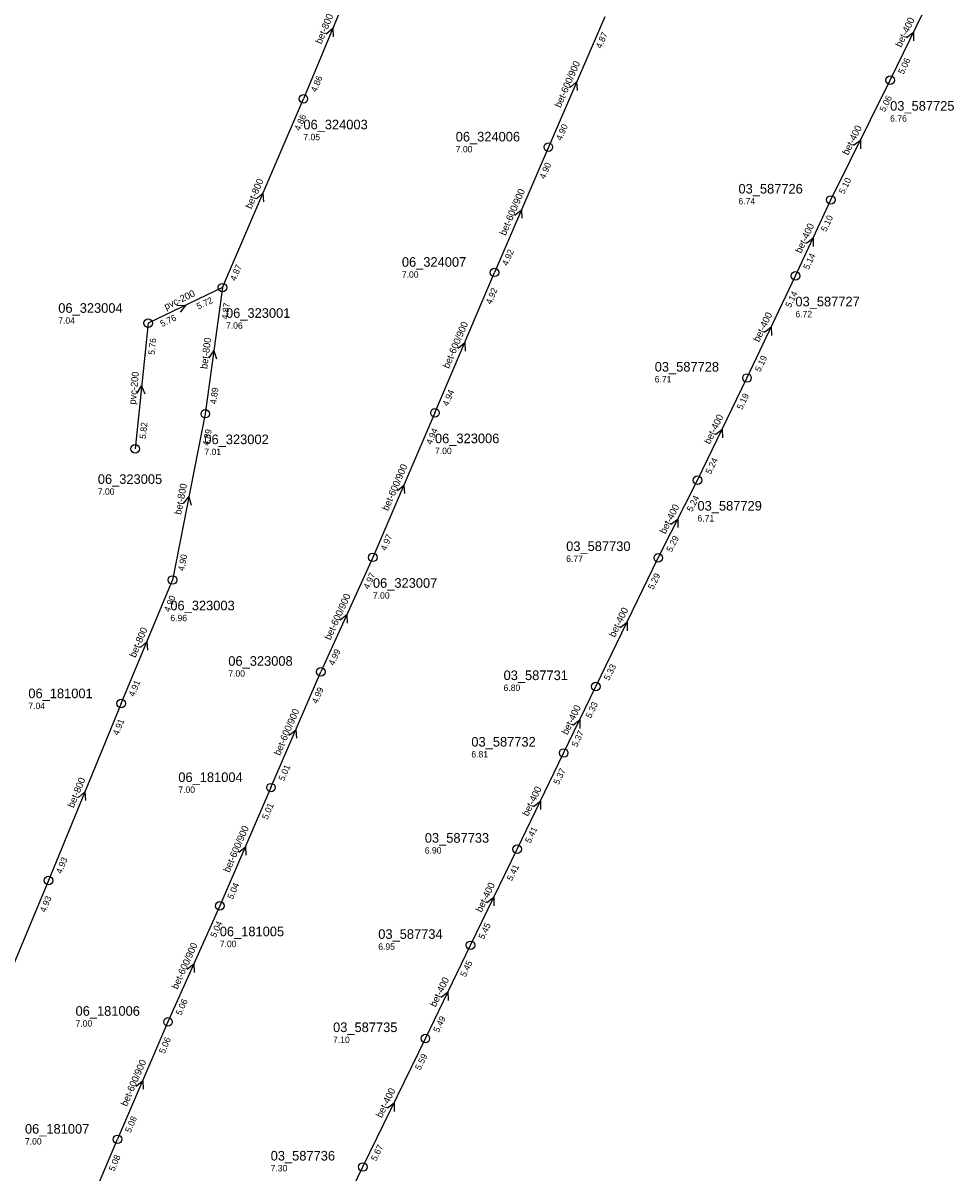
# Model space of a CAD drawing. Header units: metres. Extents: x 165198 to 166142, y 447057 to 448598.
# Tile 15 of 29: x 165867 to 166041, y 447575 to 447791. Entities that reach past the tile are written whole.
import ezdxf

# ---------------------------------------------------------------- set-up
doc = ezdxf.new("R2010")
doc.units = ezdxf.units.M

msp = doc.modelspace()

# ---------------------------------------------------------------- linework, layer by layer
at = {"layer": 'CON_BxH200x200mm', "linetype": 'Continuous'}
for points in [[(165903.914, 447741.047), (165890.024, 447734.412)], [(165890.024, 447734.412), (165887.563, 447710.875)]]:
    msp.add_lwpolyline(points, dxfattribs=at)
at = {"layer": 'CON_BxH400x400mm', "linetype": 'Continuous'}
for points in [[(166028.9, 447779.871), (166037.639, 447797.862)], [(166017.787, 447757.46), (166028.9, 447779.871)], [(166011.17, 447743.244), (166017.787, 447757.46)], [(166002.106, 447724.125), (166011.17, 447743.244)], [(165992.845, 447704.997), (166002.106, 447724.125)], [(165985.498, 447690.448), (165992.845, 447704.997)], [(165973.812, 447666.364), (165985.498, 447690.448)], [(165967.786, 447653.918), (165973.812, 447666.364)], [(165959.069, 447635.915), (165967.786, 447653.918)], [(165950.35, 447617.917), (165959.069, 447635.915)], [(165941.897, 447600.468), (165950.35, 447617.917)], [(165930.211, 447576.412), (165941.897, 447600.468)], [(165924.149, 447563.938), (165930.211, 447576.412)]]:
    msp.add_lwpolyline(points, dxfattribs=at)
at = {"layer": 'CON_BxH600x900mm', "linetype": 'Continuous'}
for points in [[(165975.513, 447791.767), (165964.924, 447767.36)], [(165964.924, 447767.36), (165954.85, 447743.896)], [(165943.696, 447717.616), (165954.85, 447743.896)], [(165943.696, 447717.616), (165932.083, 447690.549)], [(165932.083, 447690.549), (165922.322, 447669.12)], [(165913, 447647.438), (165922.322, 447669.12)], [(165913, 447647.438), (165903.406, 447625.313)], [(165903.406, 447625.313), (165893.719, 447603.594)], [(165893.719, 447603.594), (165884.281, 447581.594)], [(165874.687, 447558.854), (165884.281, 447581.594)]]:
    msp.add_lwpolyline(points, dxfattribs=at)
at = {"layer": 'CON_BxH800x800mm', "linetype": 'Continuous'}
for points in [[(165930.047, 447802.854), (165919.057, 447776.376)], [(165903.914, 447741.047), (165919.057, 447776.376)], [(165903.914, 447741.047), (165900.695, 447717.439)], [(165900.695, 447717.439), (165894.577, 447686.307)], [(165884.961, 447663.202), (165894.577, 447686.307)], [(165884.961, 447663.202), (165871.359, 447630.037)], [(165871.359, 447630.037), (165859.483, 447601.746)]]:
    msp.add_lwpolyline(points, dxfattribs=at)
at = {"layer": 'NOD_inspectieput'}
for centre in [(166028.9, 447779.87), (165919.06, 447776.38), (165964.92, 447767.36), (166017.79, 447757.46), (165954.85, 447743.9), (166011.17, 447743.24), (165903.91, 447741.05), (165890.02, 447734.41), (166002.11, 447724.13), (165900.7, 447717.44), (165943.7, 447717.62), (165887.56, 447710.88), (165992.85, 447705), (165932.08, 447690.55), (165985.5, 447690.45), (165894.58, 447686.31), (165922.32, 447669.12), (165973.81, 447666.36), (165884.96, 447663.2), (165967.79, 447653.92), (165913, 447647.44), (165959.07, 447635.91), (165871.36, 447630.04), (165903.41, 447625.31), (165950.35, 447617.92), (165893.72, 447603.59), (165941.9, 447600.47), (165884.28, 447581.59), (165930.21, 447576.41)]:
    msp.add_circle(centre, 0.8, dxfattribs=at)
at = {"layer": 'PIJL'}
for points in [[(165923.33, 447788.56), (165924.55, 447789.61), (165924.66, 447788.01)], [(166031.99, 447787.89), (166033.27, 447788.87), (166033.29, 447787.26)], [(165968.98, 447778.53), (165970.22, 447779.56), (165970.31, 447777.96)], [(166022.06, 447767.7), (166023.34, 447768.67), (166023.35, 447767.06)], [(165910.26, 447757.67), (165911.49, 447758.71), (165911.58, 447757.1)], [(165958.66, 447754.59), (165959.89, 447755.63), (165959.98, 447754.02)], [(166013.22, 447749.35), (166014.48, 447750.35), (166014.52, 447748.74)], [(165895.36, 447737.76), (165896.97, 447737.73), (165895.98, 447736.46)], [(166005.37, 447732.69), (166006.64, 447733.68), (166006.67, 447732.07)], [(165901.4, 447727.91), (165902.3, 447729.24), (165902.82, 447727.72)], [(165948.05, 447729.71), (165949.27, 447730.76), (165949.37, 447729.15)], [(165887.93, 447721.29), (165888.79, 447722.64), (165889.36, 447721.14)], [(165996.2, 447713.58), (165997.48, 447714.56), (165997.5, 447712.95)], [(165936.66, 447703.04), (165937.89, 447704.08), (165937.98, 447702.48)], [(165896.65, 447700.6), (165897.64, 447701.87), (165898.06, 447700.32)], [(165987.88, 447696.76), (165989.17, 447697.72), (165989.17, 447696.11)], [(165925.95, 447678.82), (165927.2, 447679.83), (165927.26, 447678.23)], [(165978.38, 447677.42), (165979.65, 447678.41), (165979.67, 447676.8)], [(165888.55, 447673.7), (165889.77, 447674.75), (165889.88, 447673.15)], [(165916.43, 447657.24), (165917.66, 447658.28), (165917.75, 447656.67)], [(165969.52, 447659.16), (165970.8, 447660.14), (165970.82, 447658.53)], [(165876.95, 447645.56), (165878.16, 447646.62), (165878.28, 447645.01)], [(165962.15, 447643.93), (165963.43, 447644.92), (165963.45, 447643.31)], [(165906.97, 447635.34), (165908.2, 447636.38), (165908.29, 447634.77)], [(165953.43, 447625.93), (165954.71, 447626.92), (165954.73, 447625.31)], [(165897.32, 447613.43), (165898.56, 447614.45), (165898.63, 447612.85)], [(165944.85, 447608.21), (165946.12, 447609.19), (165946.14, 447607.58)], [(165887.77, 447591.55), (165889, 447592.59), (165889.09, 447590.99)], [(165934.78, 447587.46), (165936.05, 447588.44), (165936.07, 447586.83)]]:
    msp.add_lwpolyline(points, dxfattribs=at)

# ---------------------------------------------------------------- texts
at = {"layer": 'DMM_BxH200x200mm'}
for rotation, p in [(25.53, (165893.35, 447736.86)), (84.03, (165887.65, 447719.11))]:
    msp.add_text('pvc-200', height=1.3, rotation=rotation, dxfattribs=at).set_placement(p)
at = {"layer": 'DMM_BxH400x400mm'}
for rotation, p in [(64.09, (166030.97, 447785.93)), (63.62, (166021.04, 447765.75)), (65.04, (166012.25, 447747.36)), (64.64, (166004.37, 447730.74)), (64.17, (165995.17, 447711.62)), (63.21, (165986.83, 447694.82)), (64.12, (165977.36, 447675.47)), (64.17, (165968.5, 447657.21)), (64.16, (165961.13, 447641.96)), (64.15, (165952.41, 447623.97)), (64.15, (165943.83, 447606.25)), (64.09, (165933.75, 447585.5))]:
    msp.add_text('bet-400', height=1.3, rotation=rotation, dxfattribs=at).set_placement(p)
at = {"layer": 'DMM_BxH600x900mm'}
for rotation, p in [(66.55, (165967.22, 447774.62)), (66.76, (165956.92, 447750.68)), (67, (165946.31, 447725.8)), (66.78, (165934.92, 447699.15)), (65.51, (165924.12, 447674.95)), (66.74, (165914.67, 447653.34)), (66.56, (165905.21, 447631.44)), (65.96, (165895.52, 447609.57)), (66.78, (165886.03, 447587.65))]:
    msp.add_text('bet-600/900', height=1.3, rotation=rotation, dxfattribs=at).set_placement(p)
at = {"layer": 'DMM_BxH800x800mm'}
for rotation, p in [(67.46, (165922.44, 447786.55)), (66.8, (165909.33, 447755.68)), (82.24, (165901.04, 447725.76)), (78.88, (165896.17, 447698.46)), (67.4, (165887.64, 447671.67)), (67.7, (165876.06, 447643.55))]:
    msp.add_text('bet-800', height=1.3, rotation=rotation, dxfattribs=at).set_placement(p)
at = {"layer": 'INV_BxH200x200mm'}
for s, rotation, p in [('5.72', 25.53, (165899.42, 447736.91)), ('5.76', 25.53, (165892.6, 447733.65)), ('5.76', 84.03, (165891.21, 447728.42)), ('5.82', 84.03, (165889.56, 447712.68))]:
    msp.add_text(s, height=1.2, rotation=rotation, dxfattribs=at).set_placement(p)
at = {"layer": 'INV_BxH400x400mm'}
for s, rotation, p in [('5.06', 64.09, (166031.39, 447780.88)), ('5.06', 63.62, (166027.92, 447773.84)), ('5.10', 63.62, (166020.29, 447758.45)), ('5.10', 65.04, (166016.95, 447751.41)), ('5.14', 65.04, (166013.65, 447744.3)), ('5.14', 64.64, (166010.29, 447737.2)), ('5.19', 64.64, (166004.59, 447725.16)), ('5.19', 64.17, (166001.18, 447718.08)), ('5.24', 64.17, (165995.34, 447706.01)), ('5.24', 63.21, (165991.82, 447698.97)), ('5.29', 63.21, (165988.01, 447691.42)), ('5.29', 64.12, (165984.57, 447684.41)), ('5.33', 64.12, (165976.3, 447667.38)), ('5.33', 64.17, (165972.89, 447660.32)), ('5.37', 64.17, (165970.28, 447654.93)), ('5.37', 64.16, (165966.86, 447647.88)), ('5.41', 64.16, (165961.56, 447636.93)), ('5.41', 64.15, (165958.14, 447629.87)), ('5.45', 64.15, (165952.84, 447618.93)), ('5.45', 64.15, (165949.42, 447611.88)), ('5.49', 64.15, (165944.39, 447601.48)), ('5.59', 64.09, (165940.96, 447594.43)), ('5.67', 64.09, (165932.7, 447577.42))]:
    msp.add_text(s, height=1.2, rotation=rotation, dxfattribs=at).set_placement(p)
at = {"layer": 'INV_BxH600x900mm'}
for s, rotation, p in [('4.87', 66.55, (165974.84, 447785.69)), ('4.90', 66.55, (165967.37, 447768.48)), ('4.90', 66.76, (165964.27, 447761.28)), ('4.92', 66.76, (165957.29, 447745.02)), ('4.92', 67, (165954.23, 447737.82)), ('4.94', 67, (165946.13, 447718.75)), ('4.94', 66.78, (165943.05, 447711.54)), ('4.97', 66.78, (165934.53, 447691.68)), ('4.97', 65.51, (165931.3, 447684.49)), ('4.99', 65.51, (165924.79, 447670.19)), ('4.99', 66.74, (165921.67, 447663.04)), ('5.01', 66.74, (165915.44, 447648.56)), ('5.01', 66.56, (165912.33, 447641.36)), ('5.04', 66.56, (165905.85, 447626.43)), ('5.04', 65.96, (165902.67, 447619.25)), ('5.06', 65.96, (165896.18, 447604.69)), ('5.06', 66.78, (165893.07, 447597.52)), ('5.08', 66.78, (165886.72, 447582.72)), ('5.08', 67.13, (165883.67, 447575.51))]:
    msp.add_text(s, height=1.2, rotation=rotation, dxfattribs=at).set_placement(p)
at = {"layer": 'INV_BxH800x800mm'}
for s, rotation, p in [('4.86', 67.46, (165921.49, 447777.53)), ('4.86', 66.8, (165918.41, 447770.3)), ('4.87', 66.8, (165906.36, 447742.18)), ('4.87', 82.24, (165904.91, 447735.02)), ('4.89', 82.24, (165902.75, 447719.18)), ('4.89', 78.88, (165901.34, 447711.36)), ('4.90', 78.88, (165896.73, 447687.92)), ('4.90', 67.4, (165893.99, 447680.22)), ('4.91', 67.4, (165887.39, 447664.36)), ('4.91', 67.7, (165884.41, 447657.12)), ('4.93', 67.7, (165873.78, 447631.2)), ('4.93', 67.23, (165870.76, 447623.96))]:
    msp.add_text(s, height=1.2, rotation=rotation, dxfattribs=at).set_placement(p)
at = {"layer": 'NLV_inspectieput'}
for s, p in [('6.76', (166028.9, 447772.13)), ('7.05', (165919.06, 447768.64)), ('7.00', (165947.58, 447766.37)), ('6.74', (166000.51, 447756.62)), ('7.00', (165937.5, 447742.91)), ('6.72', (166011.17, 447735.5)), ('7.04', (165873.18, 447734.29)), ('7.06', (165904.58, 447733.35)), ('6.71', (165984.83, 447723.29)), ('7.01', (165900.53, 447709.7)), ('7.00', (165943.7, 447709.88)), ('7.00', (165880.58, 447702.26)), ('6.71', (165992.84, 447697.26)), ('6.77', (165968.26, 447689.69)), ('7.00', (165932.08, 447682.81)), ('6.96', (165894.16, 447678.59)), ('7.00', (165905.01, 447668.21)), ('6.80', (165956.54, 447665.53)), ('7.04', (165867.58, 447662.14)), ('6.81', (165950.51, 447653.08)), ('7.00', (165895.65, 447646.45)), ('6.90', (165941.79, 447635.08)), ('7.00', (165903.41, 447617.57)), ('6.95', (165933.08, 447617.08)), ('7.00', (165876.41, 447602.68)), ('7.10', (165924.62, 447599.63)), ('7.00', (165866.94, 447580.61)), ('7.30', (165912.94, 447575.58))]:
    msp.add_text(s, height=1.2, dxfattribs=at).set_placement(p)
at = {"layer": 'NNR_inspectieput'}
for s, p in [('03_587725', (166028.9, 447774.17)), ('06_324003', (165919.06, 447770.68)), ('06_324006', (165947.58, 447768.41)), ('03_587726', (166000.51, 447758.66)), ('06_324007', (165937.5, 447744.95)), ('06_323004', (165873.18, 447736.33)), ('03_587727', (166011.17, 447737.54)), ('06_323001', (165904.58, 447735.39)), ('03_587728', (165984.83, 447725.33)), ('06_323002', (165900.53, 447711.74)), ('06_323006', (165943.7, 447711.92)), ('06_323005', (165880.58, 447704.3)), ('03_587729', (165992.84, 447699.3)), ('03_587730', (165968.26, 447691.73)), ('06_323007', (165932.08, 447684.85)), ('06_323003', (165894.16, 447680.63)), ('06_323008', (165905.01, 447670.25)), ('03_587731', (165956.54, 447667.57)), ('06_181001', (165867.58, 447664.18)), ('03_587732', (165950.51, 447655.12)), ('06_181004', (165895.65, 447648.49)), ('03_587733', (165941.79, 447637.12)), ('06_181005', (165903.41, 447619.61)), ('03_587734', (165933.08, 447619.12)), ('06_181006', (165876.41, 447604.72)), ('03_587735', (165924.62, 447601.67)), ('06_181007', (165866.94, 447582.65)), ('03_587736', (165912.94, 447577.62))]:
    msp.add_text(s, height=1.8, dxfattribs=at).set_placement(p)

doc.saveas('drawing.dxf')
